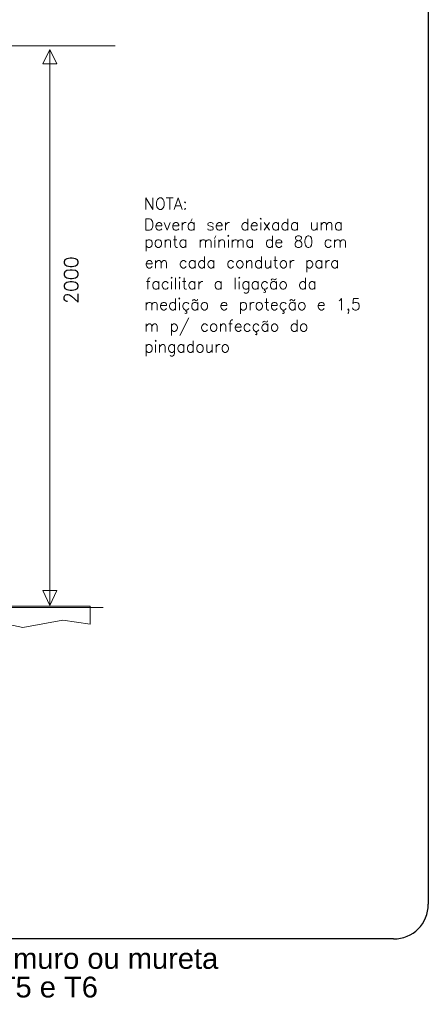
# Model space of a CAD drawing. Header units: metres. Extents: x -81 to 1042, y -541 to 334.
# Tile 58 of 130: x 333.42 to 336.21, y 147.55 to 154.26. Entities that reach past the tile are written whole.
import ezdxf

# ---------------------------------------------------------------- set-up
doc = ezdxf.new("R2010")
doc.units = ezdxf.units.M
for name, color, linetype, lineweight in [('LAYER 1', 7, 'Continuous', 20), ('P-CONTORNO', 4, 'Continuous', 30), ('P-TEXTOS', 7, 'Continuous', 20)]:
    doc.layers.add(name, color=color, linetype=linetype, lineweight=lineweight)
doc.styles.add('Arial', font='arial.ttf', dxfattribs={"height": 0.025})
doc.styles.add('txt', font='txt.shx')

msp = doc.modelspace()

# ---------------------------------------------------------------- linework, layer by layer
at = {"layer": 'LAYER 1', "color": 7}
for p, q in [((333.1566, 154.0818), (334.0744, 154.0818)), ((333.6287, 150.2697), (333.6287, 154.0563)), ((332.9366, 150.265), (333.9045, 150.265)), ((333.9045, 150.265), (333.9045, 150.1422)), ((329.8063, 150.2556), (333.9923, 150.2556)), ((333.4465, 150.1205), (333.2841, 150.1536)), ((333.7184, 150.1706), (333.4465, 150.1205)), ((333.9045, 150.1422), (333.7184, 150.1706))]:
    msp.add_line(p, q, dxfattribs=at)
at = {"layer": 'LAYER 1'}
for p, q in [((333.6287, 154.0563), (333.5815, 153.9572)), ((333.6778, 153.9572), (333.6287, 154.0563)), ((333.5815, 153.9572), (333.6778, 153.9572)), ((333.6287, 150.2697), (333.5815, 150.3708)), ((333.5815, 150.3708), (333.6778, 150.3708)), ((333.6778, 150.3708), (333.6287, 150.2697)), ((332.9366, 150.265), (333.9045, 150.265)), ((333.9045, 150.265), (333.9045, 150.1422)), ((333.4465, 150.1205), (333.2841, 150.1536)), ((333.7184, 150.1706), (333.4465, 150.1205)), ((333.9045, 150.1422), (333.7184, 150.1706))]:
    msp.add_line(p, q, dxfattribs=at)
at = {"layer": 'P-CONTORNO'}
for p, q in [((336.2066, 159.044), (336.2066, 148.2348)), ((335.9706, 147.9987), (328.5201, 147.9987))]:
    msp.add_line(p, q, dxfattribs=at)
msp.add_arc((335.9706, 148.2348), 0.2361, 270, 0, dxfattribs=at)

# ---------------------------------------------------------------- texts
at = {"color": 7, "char_height": 0.07869, "attachment_point": 7, "line_spacing_factor": 0.798, "style": 'txt'}
for s, insert, width in [('NOTA:', (334.2709, 152.9661), 0.472142), ('Deverá ser deixada uma', (334.2709, 152.8245), 2.077423), ('ponta mínima de 80 cm', (334.2727, 152.6821), 1.982995), ('em cada condutor para', (334.2756, 152.5405), 1.982995), ('facilitar a ligação da', (334.2803, 152.3969), 2.077423), ('medição e proteção e 1,5', (334.2727, 152.2553), 2.26628), ('m p/ confecção do', (334.2727, 152.1089), 1.605282), ('pingadouro', (334.2727, 151.9673), 0.944283)]:
    msp.add_mtext(s, dxfattribs=dict(at, insert=insert, width=width))
at = {"insert": (333.8223, 152.3235), "char_height": 0.09443, "width": 0.453258, "attachment_point": 7, "rotation": 90.00021, "line_spacing_factor": 0.798, "style": 'txt'}
msp.add_mtext('2000', dxfattribs=at)
at = {"layer": 'P-TEXTOS', "char_height": 0.141643, "attachment_point": 7, "line_spacing_factor": 0.798, "style": 'Arial'}
for s, insert, width in [('Padrão de entrada com medidor instalado em muro ou mureta', (329.3105, 147.7933), 9.688385), ('            Fornecimento para as categorias T4, T5 e T6', (329.3275, 147.5577), 9.348442)]:
    msp.add_mtext(s, dxfattribs=dict(at, insert=insert, width=width))

doc.saveas('drawing.dxf')
